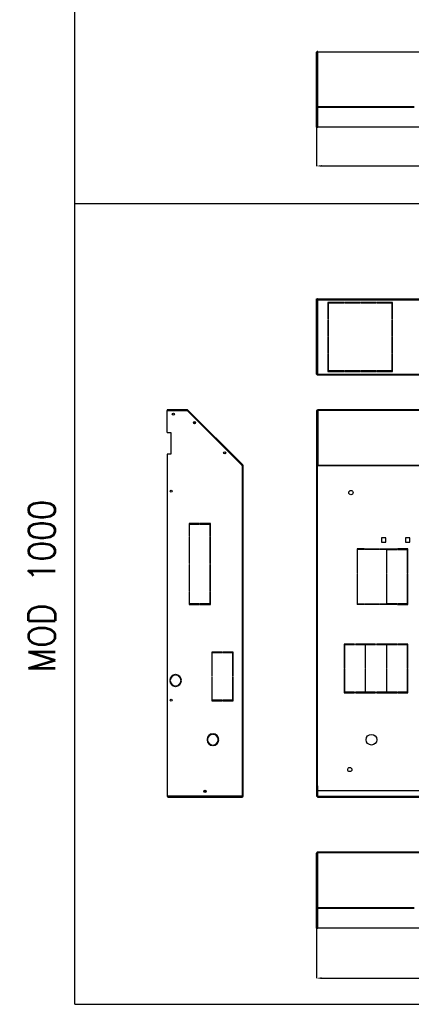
# Model space of a CAD drawing. Header units: inches. Extents: x -8834 to -3121, y 1010 to 9212.
# Tile 1 of 36: x -8834 to -8101, y 1010 to 2854. Entities that reach past the tile are written whole.
import ezdxf

# ---------------------------------------------------------------- set-up
doc = ezdxf.new("R2010")
doc.units = ezdxf.units.IN
doc.layers.add('1', color=7, linetype='Continuous')
doc.styles.add('CONVERTER_11', font='txt.shx', dxfattribs={"width": 0.9})
doc.dimstyles.new('Copia di Standard', dxfattribs={"dimtxt": 20, "dimasz": 10, "dimexe": 0.18, "dimexo": 0.0625, "dimgap": 10, "dimtad": 1, "dimdec": 1, "dimzin": 0, "dimdsep": 46, "dimtxsty": 'Standard', "dimcen": 0.09, "dimclrd": 4, "dimclre": 4, "dimadec": 0, "dimazin": 0, "dimtfac": 1, "dimtdec": 1, "dimtofl": 0, "dimtmove": 0, "dimatfit": 3, "dimfxl": 0.18, "dimtolj": 1, "dimtzin": 0, "dimarcsym": 0})

# ---------------------------------------------------------------- blocks, each defined once
blk = doc.blocks.new('*D41')
at = {"color": 3, "lineweight": -2, "transparency": 16777216}
for p, q in [((-8278.3, 2670.9), (-8278.3, 2579.7)), ((-6964.3, 2670.9), (-6964.3, 2579.7)), ((-8268.3, 2579.9), (-6974.3, 2579.9))]:
    blk.add_line(p, q, dxfattribs=at)
at = {"color": 3, "transparency": 16777216}
for points in [[(-8268.3, 2581.6), (-8268.3, 2578.2), (-8278.3, 2579.9)], [(-6974.3, 2581.6), (-6974.3, 2578.2), (-6964.3, 2579.9)]]:
    blk.add_solid(points, dxfattribs=at)
at = {"layer": 'Defpoints', "color": 0, "transparency": 16777216}
for p in [(-8278.3, 2670.9), (-6964.3, 2670.9), (-6964.3, 2579.9)]:
    blk.add_point(p, dxfattribs=at)
at = {"color": 3, "transparency": 16777216, "insert": (-7621.3, 2599.9), "char_height": 20, "attachment_point": 5}
blk.add_mtext('\\A1;1314.0', dxfattribs=at)
blk = doc.blocks.new('*D44')
at = {"color": 3, "lineweight": -2, "transparency": 16777216}
for p, q in [((-8278.3, 1170.9), (-8278.3, 1058.4)), ((-6764.3, 1170.9), (-6764.3, 1058.4)), ((-8268.3, 1058.6), (-6774.3, 1058.6))]:
    blk.add_line(p, q, dxfattribs=at)
at = {"color": 3, "transparency": 16777216}
for points in [[(-8268.3, 1060.3), (-8268.3, 1056.9), (-8278.3, 1058.6)], [(-6774.3, 1060.3), (-6774.3, 1056.9), (-6764.3, 1058.6)]]:
    blk.add_solid(points, dxfattribs=at)
at = {"layer": 'Defpoints', "color": 0, "transparency": 16777216}
for p in [(-8278.3, 1170.9), (-6764.3, 1170.9), (-6764.3, 1058.6)]:
    blk.add_point(p, dxfattribs=at)
at = {"color": 3, "transparency": 16777216, "insert": (-7521.3, 1078.6), "char_height": 20, "attachment_point": 5}
blk.add_mtext('\\A1;1514.0', dxfattribs=at)

msp = doc.modelspace()

# ---------------------------------------------------------------- linework, layer by layer
at = {"color": 7, "linetype": 'Continuous'}
for p, q in [((-8278.28, 2689.63), (-8278.28, 2792.78)), ((-8278.28, 2792.78), (-8277.28, 2792.78)), ((-8277.28, 2792.78), (-8277.28, 2689.63)), ((-8277.18, 2690.07), (-8277.18, 2792.78)), ((-8275.68, 2794.28), (-8276.78, 2794.28)), ((-8275.68, 2794.28), (-8275.68, 2793.84)), ((-8277.28, 2689.63), (-8278.28, 2689.63)), ((-8278.28, 2652.27), (-8278.28, 2689.63)), ((-8277.28, 2652.27), (-8277.28, 2689.63)), ((-8277.18, 2689.71), (-8277.18, 2690.07)), ((-8277.18, 2652.27), (-8277.18, 2689.71)), ((-8275.68, 2690.27), (-8277.09, 2690.27)), ((-8277.09, 2689.92), (-8275.68, 2689.92)), ((-8276.18, 2689.92), (-8276.18, 2690.07)), ((-8275.68, 2690.98), (-8275.68, 2690.27)), ((-8275.68, 2690.27), (-8275.68, 2689.92)), ((-8277.28, 2652.27), (-8278.28, 2652.27)), ((-8277.18, 2652.27), (-8275.68, 2652.27)), ((-6966.88, 2652.27), (-8275.68, 2652.27)), ((-8278.28, 2190.21), (-8278.28, 2330.72)), ((-8278.28, 2330.72), (-8277.28, 2330.72)), ((-8277.28, 2190.21), (-8277.28, 2330.72)), ((-8277.18, 2329.22), (-8277.18, 2330.72)), ((-8276.18, 2330.72), (-8277.18, 2330.72)), ((-8277.18, 2329.22), (-8275.68, 2329.22)), ((-8277.18, 2190.21), (-8277.18, 2329.22)), ((-8276.18, 2329.22), (-8276.18, 2330.72)), ((-8275.68, 2330.72), (-8275.68, 2329.22)), ((-8275.68, 2330.72), (-6766.88, 2330.72)), ((-8226.03, 2324.22), (-8256.78, 2324.22)), ((-8256.78, 2324.22), (-8256.78, 2292.66)), ((-8226.03, 2323.22), (-8226.03, 2324.22)), ((-8196.53, 2324.22), (-8224.53, 2324.22)), ((-8224.53, 2324.22), (-8224.53, 2323.22)), ((-8196.53, 2323.22), (-8196.53, 2324.22)), ((-8195.03, 2324.22), (-8195.03, 2323.22)), ((-8167.03, 2324.22), (-8195.03, 2324.22)), ((-8167.03, 2323.22), (-8167.03, 2324.22)), ((-8165.53, 2324.22), (-8165.53, 2323.22)), ((-8135.78, 2324.22), (-8165.53, 2324.22)), ((-8135.78, 2292.66), (-8135.78, 2324.22)), ((-8255.78, 2323.22), (-8226.03, 2323.22)), ((-8255.78, 2292.66), (-8255.78, 2323.22)), ((-8224.53, 2323.22), (-8196.53, 2323.22)), ((-8195.03, 2323.22), (-8167.03, 2323.22)), ((-8165.53, 2323.22), (-8136.78, 2323.22)), ((-8136.78, 2323.22), (-8136.78, 2292.66)), ((-8256.78, 2292.66), (-8255.78, 2292.66)), ((-8256.78, 2291.16), (-8256.78, 2260.76)), ((-8255.78, 2291.16), (-8256.78, 2291.16)), ((-8255.78, 2260.76), (-8255.78, 2291.16)), ((-8136.78, 2292.66), (-8135.78, 2292.66)), ((-8135.78, 2291.16), (-8136.78, 2291.16)), ((-8136.78, 2291.16), (-8136.78, 2260.76)), ((-8135.78, 2260.76), (-8135.78, 2291.16)), ((-8256.78, 2260.76), (-8255.78, 2260.76)), ((-8256.78, 2259.26), (-8256.78, 2228.86)), ((-8255.78, 2259.26), (-8256.78, 2259.26)), ((-8255.78, 2228.86), (-8255.78, 2259.26)), ((-8136.78, 2260.76), (-8135.78, 2260.76)), ((-8136.78, 2259.26), (-8136.78, 2228.86)), ((-8135.78, 2259.26), (-8136.78, 2259.26)), ((-8135.78, 2228.86), (-8135.78, 2259.26)), ((-8256.78, 2228.86), (-8255.78, 2228.86)), ((-8255.78, 2227.36), (-8256.78, 2227.36)), ((-8256.78, 2227.36), (-8256.78, 2195.21)), ((-8255.78, 2196.21), (-8255.78, 2227.36)), ((-8136.78, 2228.86), (-8135.78, 2228.86)), ((-8136.78, 2227.36), (-8136.78, 2196.21)), ((-8135.78, 2227.36), (-8136.78, 2227.36)), ((-8135.78, 2195.21), (-8135.78, 2227.36)), ((-8256.78, 2195.21), (-8226.03, 2195.21)), ((-8226.03, 2196.21), (-8255.78, 2196.21)), ((-8226.03, 2195.21), (-8226.03, 2196.21)), ((-8224.53, 2196.21), (-8224.53, 2195.21)), ((-8196.53, 2196.21), (-8224.53, 2196.21)), ((-8224.53, 2195.21), (-8196.53, 2195.21)), ((-8196.53, 2195.21), (-8196.53, 2196.21)), ((-8195.03, 2196.21), (-8195.03, 2195.21)), ((-8167.03, 2196.21), (-8195.03, 2196.21)), ((-8195.03, 2195.21), (-8167.03, 2195.21)), ((-8167.03, 2195.21), (-8167.03, 2196.21)), ((-8136.78, 2196.21), (-8165.53, 2196.21)), ((-8165.53, 2196.21), (-8165.53, 2195.21)), ((-8165.53, 2195.21), (-8135.78, 2195.21)), ((-8277.18, 2190.21), (-8276.18, 2190.21)), ((-8276.78, 2189.71), (-8275.68, 2189.71)), ((-8276.78, 2188.71), (-8275.68, 2188.71)), ((-8276.18, 2190.21), (-8275.68, 2190.21)), ((-8275.68, 2190.21), (-8275.68, 2189.86)), ((-8275.68, 2189.86), (-8275.68, 2189.71)), ((-8275.68, 2189.71), (-8275.68, 2188.71)), ((-8275.68, 2188.71), (-6766.88, 2188.71)), ((-8557.88, 2123.1), (-8557.88, 2121.6)), ((-8520.23, 2123.1), (-8557.88, 2123.1)), ((-8557.88, 2080.35), (-8557.88, 2121.6)), ((-8557.88, 2121.6), (-8520.52, 2121.6)), ((-8520.17, 2121.25), (-8520.52, 2121.6)), ((-8520.46, 2121.54), (-8520.44, 2121.6)), ((-8520.23, 2122.1), (-8520.44, 2121.6)), ((-8520.23, 2123.1), (-8520.23, 2122.1)), ((-8520.17, 2121.25), (-8520.08, 2121.45)), ((-8417.67, 2018.74), (-8520.17, 2121.25)), ((-8520.08, 2121.45), (-8519.88, 2121.95)), ((-8519.88, 2121.95), (-8519.17, 2122.66)), ((-8416.31, 2019.8), (-8519.17, 2122.66)), ((-8277.28, 2121.6), (-8278.28, 2121.6)), ((-8278.28, 2121.6), (-8278.28, 2080.35)), ((-8277.28, 2080.35), (-8277.28, 2121.6)), ((-8277.18, 2108.1), (-8277.18, 2121.6)), ((-8276.18, 2121.45), (-8276.18, 2121.6)), ((-8276.18, 2108.1), (-8276.18, 2121.45)), ((-8275.68, 2121.95), (-8276.03, 2121.95)), ((-6766.88, 2123.1), (-8275.68, 2123.1)), ((-6766.88, 2122.1), (-8275.68, 2122.1)), ((-8277.18, 2107.95), (-8277.18, 2108.1)), ((-8276.18, 2108.1), (-8277.18, 2108.1)), ((-8277.18, 2018.74), (-8277.18, 2107.95)), ((-8277.18, 2107.95), (-8276.18, 2107.95)), ((-8276.18, 2107.95), (-8276.18, 2108.1)), ((-8276.18, 2018.74), (-8276.18, 2107.95)), ((-8557.88, 2080.35), (-8550.88, 2080.35)), ((-8550.88, 2080.35), (-8550.88, 2040.35)), ((-8277.28, 2080.35), (-8278.28, 2080.35)), ((-8278.28, 2080.35), (-8278.28, 2040.35)), ((-8277.28, 2080.35), (-8277.28, 2040.35)), ((-8550.88, 2040.35), (-8557.88, 2040.35)), ((-8557.88, 2040.35), (-8557.88, 1399.39)), ((-8278.28, 2040.35), (-8278.28, 1399.39)), ((-8278.28, 2040.35), (-8277.28, 2040.35)), ((-8277.28, 2018.45), (-8277.28, 2040.35)), ((-8417.37, 2018.45), (-8417.67, 2018.74)), ((-8417.67, 2018.74), (-8417.37, 2018.74)), ((-8417.37, 2018.74), (-8417.02, 2019.1)), ((-8417.37, 2018.45), (-8416.87, 2018.45)), ((-8417.02, 2019.1), (-8416.31, 2019.8)), ((-8416.87, 2018.45), (-8416.87, 2018.74)), ((-8416.87, 2018.45), (-8415.87, 2018.45)), ((-8415.87, 2018.45), (-8415.87, 2018.74)), ((-8415.87, 1399.39), (-8415.87, 2018.45)), ((-8277.28, 1399.39), (-8277.28, 2018.45)), ((-8277.28, 2018.45), (-8276.78, 2018.45)), ((-8276.18, 2018.74), (-8277.18, 2018.74)), ((-8276.78, 2018.45), (-8275.68, 2018.45)), ((-8275.68, 2018.74), (-8275.68, 2019.1)), ((-8275.68, 2018.74), (-8275.68, 2018.45)), ((-8497.62, 1909.97), (-8516.87, 1909.97)), ((-8516.87, 1909.97), (-8516.87, 1886.53)), ((-8515.87, 1908.97), (-8497.62, 1908.97)), ((-8515.87, 1886.53), (-8515.87, 1908.97)), ((-8497.62, 1908.97), (-8497.62, 1909.97)), ((-8496.12, 1909.97), (-8496.12, 1908.97)), ((-8476.87, 1909.97), (-8496.12, 1909.97)), ((-8496.12, 1908.97), (-8477.87, 1908.97)), ((-8477.87, 1908.97), (-8477.87, 1886.53)), ((-8476.87, 1886.53), (-8476.87, 1909.97)), ((-8516.87, 1886.53), (-8515.87, 1886.53)), ((-8516.87, 1885.03), (-8516.87, 1835.03)), ((-8515.87, 1885.03), (-8516.87, 1885.03)), ((-8515.87, 1835.03), (-8515.87, 1885.03)), ((-8477.87, 1886.53), (-8476.87, 1886.53)), ((-8477.87, 1885.03), (-8477.87, 1835.03)), ((-8476.87, 1885.03), (-8477.87, 1885.03)), ((-8476.87, 1835.03), (-8476.87, 1885.03)), ((-8156.33, 1883.59), (-8156.33, 1875.29)), ((-8148.03, 1883.59), (-8156.33, 1883.59)), ((-8148.03, 1875.29), (-8148.03, 1883.59)), ((-8103.03, 1883.59), (-8111.33, 1883.59)), ((-8111.33, 1883.59), (-8111.33, 1875.29)), ((-8103.03, 1875.29), (-8103.03, 1883.59)), ((-8202.28, 1862.79), (-8202.28, 1816.69)), ((-8188.5, 1862.79), (-8202.28, 1862.79)), ((-8188.5, 1862.79), (-8188.5, 1861.79)), ((-8187, 1862.79), (-8161.45, 1862.79)), ((-8187, 1861.79), (-8187, 1862.79)), ((-8161.45, 1862.79), (-8161.45, 1861.79)), ((-8159.95, 1861.79), (-8159.95, 1862.79)), ((-8159.95, 1862.79), (-8127.93, 1862.79)), ((-8156.33, 1875.29), (-8148.03, 1875.29)), ((-8127.93, 1861.79), (-8127.93, 1862.79)), ((-8126.43, 1862.79), (-8126.43, 1861.79)), ((-8107.18, 1862.79), (-8126.43, 1862.79)), ((-8111.33, 1875.29), (-8103.03, 1875.29)), ((-8107.18, 1816.69), (-8107.18, 1862.79)), ((-8201.28, 1816.69), (-8201.28, 1861.79)), ((-8188.5, 1861.79), (-8201.28, 1861.79)), ((-8161.45, 1861.79), (-8187, 1861.79)), ((-8147.18, 1861.79), (-8159.95, 1861.79)), ((-8147.18, 1861.79), (-8147.18, 1816.69)), ((-8146.18, 1816.69), (-8146.18, 1861.79)), ((-8146.18, 1861.79), (-8127.93, 1861.79)), ((-8126.43, 1861.79), (-8108.18, 1861.79)), ((-8108.18, 1861.79), (-8108.18, 1816.69)), ((-8516.87, 1835.03), (-8515.87, 1835.03)), ((-8516.87, 1833.53), (-8516.87, 1783.53)), ((-8515.87, 1833.53), (-8516.87, 1833.53)), ((-8515.87, 1783.53), (-8515.87, 1833.53)), ((-8477.87, 1835.03), (-8476.87, 1835.03)), ((-8476.87, 1833.53), (-8477.87, 1833.53)), ((-8477.87, 1833.53), (-8477.87, 1783.53)), ((-8476.87, 1783.53), (-8476.87, 1833.53)), ((-8202.28, 1816.69), (-8201.28, 1816.69)), ((-8202.28, 1815.19), (-8202.28, 1758.59)), ((-8201.28, 1815.19), (-8202.28, 1815.19)), ((-8201.28, 1759.59), (-8201.28, 1815.19)), ((-8147.18, 1816.69), (-8146.18, 1816.69)), ((-8147.18, 1815.19), (-8147.18, 1759.59)), ((-8146.18, 1815.19), (-8147.18, 1815.19)), ((-8146.18, 1759.59), (-8146.18, 1815.19)), ((-8108.18, 1816.69), (-8107.18, 1816.69)), ((-8107.18, 1815.19), (-8108.18, 1815.19)), ((-8108.18, 1815.19), (-8108.18, 1759.59)), ((-8107.18, 1758.59), (-8107.18, 1815.19)), ((-8516.87, 1783.53), (-8515.87, 1783.53)), ((-8516.87, 1782.03), (-8516.87, 1758.59)), ((-8515.87, 1782.03), (-8516.87, 1782.03)), ((-8515.87, 1759.59), (-8515.87, 1782.03)), ((-8477.87, 1783.53), (-8476.87, 1783.53)), ((-8476.87, 1782.03), (-8477.87, 1782.03)), ((-8477.87, 1782.03), (-8477.87, 1759.59)), ((-8476.87, 1758.59), (-8476.87, 1782.03)), ((-8516.87, 1758.59), (-8497.62, 1758.59)), ((-8497.62, 1759.59), (-8515.87, 1759.59)), ((-8497.62, 1758.59), (-8497.62, 1759.59)), ((-8496.12, 1759.59), (-8496.12, 1758.59)), ((-8477.87, 1759.59), (-8496.12, 1759.59)), ((-8496.12, 1758.59), (-8476.87, 1758.59)), ((-8188.5, 1758.59), (-8202.28, 1758.59)), ((-8201.28, 1759.59), (-8188.5, 1759.59)), ((-8188.5, 1759.59), (-8188.5, 1758.59)), ((-8187, 1759.59), (-8161.45, 1759.59)), ((-8187, 1758.59), (-8187, 1759.59)), ((-8161.45, 1758.59), (-8187, 1758.59)), ((-8161.45, 1759.59), (-8161.45, 1758.59)), ((-8159.95, 1759.59), (-8147.18, 1759.59)), ((-8159.95, 1758.59), (-8159.95, 1759.59)), ((-8127.93, 1758.59), (-8159.95, 1758.59)), ((-8127.93, 1759.59), (-8146.18, 1759.59)), ((-8127.93, 1758.59), (-8127.93, 1759.59)), ((-8126.43, 1759.59), (-8126.43, 1758.59)), ((-8108.18, 1759.59), (-8126.43, 1759.59)), ((-8126.43, 1758.59), (-8107.18, 1758.59)), ((-8226.08, 1684.29), (-8226.08, 1639.46)), ((-8206.83, 1684.29), (-8226.08, 1684.29)), ((-8225.08, 1683.29), (-8206.83, 1683.29)), ((-8225.08, 1639.46), (-8225.08, 1683.29)), ((-8206.83, 1683.29), (-8206.83, 1684.29)), ((-8167.38, 1684.29), (-8205.33, 1684.29)), ((-8205.33, 1684.29), (-8205.33, 1683.29)), ((-8205.33, 1683.29), (-8187.08, 1683.29)), ((-8187.08, 1683.29), (-8187.08, 1639.46)), ((-8186.08, 1639.46), (-8186.08, 1683.29)), ((-8186.08, 1683.29), (-8167.38, 1683.29)), ((-8167.38, 1683.29), (-8167.38, 1684.29)), ((-8165.88, 1684.29), (-8165.88, 1683.29)), ((-8127.93, 1684.29), (-8165.88, 1684.29)), ((-8165.88, 1683.29), (-8147.18, 1683.29)), ((-8147.18, 1683.29), (-8147.18, 1639.46)), ((-8146.18, 1639.46), (-8146.18, 1683.29)), ((-8146.18, 1683.29), (-8127.93, 1683.29)), ((-8127.93, 1683.29), (-8127.93, 1684.29)), ((-8126.43, 1684.29), (-8126.43, 1683.29)), ((-8107.18, 1684.29), (-8126.43, 1684.29)), ((-8126.43, 1683.29), (-8108.18, 1683.29)), ((-8108.18, 1683.29), (-8108.18, 1639.46)), ((-8107.18, 1639.46), (-8107.18, 1684.29)), ((-8455.12, 1669.47), (-8474.37, 1669.47)), ((-8474.37, 1669.47), (-8474.37, 1624.56)), ((-8473.37, 1668.47), (-8455.12, 1668.47)), ((-8473.37, 1624.56), (-8473.37, 1668.47)), ((-8455.12, 1668.47), (-8455.12, 1669.47)), ((-8453.62, 1669.47), (-8453.62, 1668.47)), ((-8434.37, 1669.47), (-8453.62, 1669.47)), ((-8453.62, 1668.47), (-8435.37, 1668.47)), ((-8435.37, 1668.47), (-8435.37, 1624.56)), ((-8434.37, 1624.56), (-8434.37, 1669.47)), ((-8542.78, 1626.14), (-8542.78, 1627.14)), ((-8541.78, 1627.14), (-8541.78, 1626.14)), ((-8474.37, 1624.56), (-8473.37, 1624.56)), ((-8473.37, 1623.06), (-8474.37, 1623.06)), ((-8474.37, 1623.06), (-8474.37, 1578.14)), ((-8473.37, 1579.14), (-8473.37, 1623.06)), ((-8435.37, 1624.56), (-8434.37, 1624.56)), ((-8434.37, 1623.06), (-8435.37, 1623.06)), ((-8435.37, 1623.06), (-8435.37, 1579.14)), ((-8434.37, 1578.14), (-8434.37, 1623.06)), ((-8226.08, 1639.46), (-8225.08, 1639.46)), ((-8226.08, 1637.96), (-8226.08, 1593.24)), ((-8225.08, 1637.96), (-8226.08, 1637.96)), ((-8225.08, 1594.24), (-8225.08, 1637.96)), ((-8187.08, 1639.46), (-8186.08, 1639.46)), ((-8187.08, 1637.96), (-8187.08, 1594.24)), ((-8186.08, 1637.96), (-8187.08, 1637.96)), ((-8186.08, 1594.24), (-8186.08, 1637.96)), ((-8147.18, 1639.46), (-8146.18, 1639.46)), ((-8147.18, 1637.96), (-8147.18, 1594.24)), ((-8146.18, 1637.96), (-8147.18, 1637.96)), ((-8146.18, 1594.24), (-8146.18, 1637.96)), ((-8108.18, 1639.46), (-8107.18, 1639.46)), ((-8107.18, 1637.96), (-8108.18, 1637.96)), ((-8108.18, 1637.96), (-8108.18, 1594.24)), ((-8107.18, 1593.24), (-8107.18, 1637.96)), ((-8553.27, 1616.65), (-8552.27, 1616.65)), ((-8552.27, 1615.65), (-8553.27, 1615.65)), ((-8542.78, 1605.16), (-8542.78, 1606.17)), ((-8541.78, 1606.17), (-8541.78, 1605.16)), ((-8532.3, 1616.65), (-8531.29, 1616.65)), ((-8531.29, 1615.65), (-8532.3, 1615.65)), ((-8226.08, 1593.24), (-8206.83, 1593.24)), ((-8206.83, 1594.24), (-8225.08, 1594.24)), ((-8206.83, 1593.24), (-8206.83, 1594.24)), ((-8205.33, 1594.24), (-8205.33, 1593.24)), ((-8187.08, 1594.24), (-8205.33, 1594.24)), ((-8205.33, 1593.24), (-8167.38, 1593.24)), ((-8167.38, 1594.24), (-8186.08, 1594.24)), ((-8167.38, 1593.24), (-8167.38, 1594.24)), ((-8147.18, 1594.24), (-8165.88, 1594.24)), ((-8165.88, 1594.24), (-8165.88, 1593.24)), ((-8165.88, 1593.24), (-8127.93, 1593.24)), ((-8127.93, 1594.24), (-8146.18, 1594.24)), ((-8127.93, 1593.24), (-8127.93, 1594.24)), ((-8108.18, 1594.24), (-8126.43, 1594.24)), ((-8126.43, 1594.24), (-8126.43, 1593.24)), ((-8126.43, 1593.24), (-8107.18, 1593.24)), ((-8474.37, 1578.14), (-8455.12, 1578.14)), ((-8455.12, 1579.14), (-8473.37, 1579.14)), ((-8455.12, 1578.14), (-8455.12, 1579.14)), ((-8453.62, 1579.14), (-8453.62, 1578.14)), ((-8435.37, 1579.14), (-8453.62, 1579.14)), ((-8453.62, 1578.14), (-8434.37, 1578.14)), ((-8472.87, 1515.28), (-8472.87, 1516.28)), ((-8471.87, 1516.28), (-8471.87, 1515.28)), ((-8483.36, 1505.79), (-8482.36, 1505.79)), ((-8482.36, 1504.79), (-8483.36, 1504.79)), ((-8472.87, 1494.3), (-8472.87, 1495.3)), ((-8471.87, 1495.3), (-8471.87, 1494.3)), ((-8462.39, 1505.79), (-8461.38, 1505.79)), ((-8461.38, 1504.79), (-8462.39, 1504.79)), ((-8277.18, 1399.39), (-8277.18, 1418.89)), ((-8276.18, 1418.89), (-8277.18, 1418.89)), ((-8276.18, 1418.89), (-8276.18, 1399.39)), ((-8275.68, 1399.39), (-8275.68, 1409.35)), ((-6766.88, 1409.35), (-8275.68, 1409.35)), ((-8556.88, 1399.39), (-8557.88, 1399.39)), ((-8556.38, 1399.39), (-8556.88, 1399.39)), ((-8556.38, 1398.89), (-8556.38, 1399.39)), ((-8417.37, 1399.39), (-8556.38, 1399.39)), ((-8556.38, 1397.89), (-8556.38, 1398.89)), ((-8556.38, 1397.89), (-8417.37, 1397.89)), ((-8417.37, 1399.39), (-8416.87, 1399.39)), ((-8417.37, 1398.89), (-8417.37, 1399.39)), ((-8417.37, 1397.89), (-8417.37, 1398.89)), ((-8416.87, 1399.39), (-8415.87, 1399.39)), ((-8278.28, 1399.39), (-8277.28, 1399.39)), ((-8277.28, 1399.39), (-8277.18, 1399.39)), ((-8276.18, 1399.39), (-8275.68, 1399.39)), ((-8275.68, 1399.39), (-8275.68, 1398.89)), ((-8275.68, 1398.89), (-8275.68, 1397.89)), ((-8275.68, 1397.89), (-6766.88, 1397.89)), ((-8278.28, 1189.63), (-8278.28, 1292.78)), ((-8278.28, 1292.78), (-8277.28, 1292.78)), ((-8277.28, 1292.78), (-8277.28, 1189.63)), ((-8277.18, 1190.07), (-8277.18, 1292.78)), ((-8275.68, 1294.28), (-8276.78, 1294.28)), ((-6766.88, 1294.28), (-8275.68, 1294.28)), ((-8275.68, 1294.28), (-8275.68, 1293.84)), ((-8277.28, 1189.63), (-8278.28, 1189.63)), ((-8278.28, 1152.27), (-8278.28, 1189.63)), ((-8277.28, 1152.27), (-8277.28, 1189.63)), ((-8277.18, 1189.71), (-8277.18, 1190.07)), ((-8277.18, 1152.27), (-8277.18, 1189.71)), ((-8275.68, 1190.27), (-8277.09, 1190.27)), ((-8277.09, 1189.92), (-8275.68, 1189.92)), ((-8276.18, 1189.92), (-8276.18, 1190.07)), ((-8275.68, 1190.98), (-8275.68, 1190.27)), ((-8275.68, 1190.27), (-8275.68, 1189.92)), ((-8277.28, 1152.27), (-8278.28, 1152.27)), ((-8277.18, 1152.27), (-8275.68, 1152.27)), ((-6766.88, 1152.27), (-8275.68, 1152.27))]:
    msp.add_line(p, q, dxfattribs=at)
at = {"color": 9, "linetype": 'Continuous'}
for p, q in [((-8277.84, 2793.84), (-6966.88, 2793.84)), ((-8275.68, 2690.98), (-8275.68, 2793.84)), ((-8275.68, 2690.98), (-8094.88, 2690.98)), ((-8275.68, 2689.92), (-8094.88, 2689.92)), ((-8275.68, 2652.27), (-8275.68, 2689.92)), ((-8275.68, 2190.21), (-8275.68, 2329.22)), ((-8275.68, 2329.22), (-6766.88, 2329.22)), ((-8255.78, 2293.07), (-8256.78, 2293.07)), ((-8256.78, 2292.72), (-8255.78, 2292.72)), ((-8135.78, 2293.07), (-8136.78, 2293.07)), ((-8136.78, 2292.72), (-8135.78, 2292.72)), ((-8275.68, 2190.21), (-6766.88, 2190.21)), ((-8520.52, 2121.6), (-8520.44, 2121.6)), ((-8417.37, 2018.74), (-8520.08, 2121.45)), ((-8275.68, 2121.95), (-8275.68, 2019.1)), ((-8417.37, 2018.45), (-8417.37, 1399.39)), ((-8276.78, 2018.45), (-8276.78, 1418.89)), ((-6766.88, 2019.1), (-8275.68, 2019.1)), ((-8275.68, 2018.74), (-6766.88, 2018.74)), ((-8275.68, 1399.39), (-6766.88, 1399.39)), ((-8277.84, 1293.84), (-6766.88, 1293.84)), ((-8275.68, 1190.98), (-8275.68, 1293.84)), ((-8275.68, 1190.98), (-8094.88, 1190.98)), ((-8275.68, 1189.92), (-8094.88, 1189.92)), ((-8275.68, 1152.27), (-8275.68, 1189.92))]:
    msp.add_line(p, q, dxfattribs=at)
at = {"color": 7, "linetype": 'Continuous'}
for centre, radius in [((-8546.38, 2115.1), 2), ((-8546.38, 2115.1), 1.75), ((-8506.82, 2099), 2), ((-8506.82, 2099), 1.75), ((-8450.25, 2042.43), 2), ((-8450.25, 2042.43), 1.75), ((-8550.38, 1970.6), 1.75), ((-8213.65, 1968.14), 4), ((-8550.38, 1579.39), 1.75), ((-8175.28, 1505.29), 10), ((-8215.78, 1449.39), 4), ((-8487.17, 1408.64), 2), ((-8487.17, 1408.64), 1.75)]:
    msp.add_circle(centre, radius, dxfattribs=at)
for centre, radius, start, end in [((-8276.78, 2792.78), 1.5, 90, 180), ((-8276.78, 2792.78), 0.5, 124.25863, 180), ((-8276.78, 2190.21), 1.5, 180, 270), ((-8276.78, 2190.21), 0.5, 180, 270), ((-8520.23, 2121.6), 1.5, 45, 90), ((-8520.23, 2121.6), 0.5, 45, 90), ((-8275.68, 2121.6), 1.5, 90, 180), ((-8275.68, 2121.6), 0.5, 90, 180), ((-8275.68, 2121.45), 0.5, 90, 180), ((-8417.37, 2018.74), 0.5, 0, 45), ((-8417.37, 2018.74), 1.5, 0, 45), ((-8542.28, 1616.15), 11, 92.60525, 177.39475), ((-8542.28, 1616.15), 10, 92.86598, 177.13402), ((-8542.28, 1616.15), 11, 2.60525, 87.39475), ((-8542.28, 1616.15), 10, 2.86598, 87.13402), ((-8542.28, 1616.15), 11, 182.60525, 267.39475), ((-8542.28, 1616.15), 10, 182.86598, 267.13402), ((-8542.28, 1616.15), 10, 272.86598, 357.13402), ((-8542.28, 1616.15), 11, 272.60525, 357.39475), ((-8472.37, 1505.29), 11, 92.60525, 177.39475), ((-8472.37, 1505.29), 10, 92.86598, 177.13402), ((-8472.37, 1505.29), 11, 2.60525, 87.39475), ((-8472.37, 1505.29), 10, 2.86598, 87.13402), ((-8472.37, 1505.29), 11, 182.60525, 267.39475), ((-8472.37, 1505.29), 10, 182.86598, 267.13402), ((-8472.37, 1505.29), 10, 272.86598, 357.13402), ((-8472.37, 1505.29), 11, 272.60525, 357.39475), ((-8556.38, 1399.39), 1.5, 180, 270), ((-8556.38, 1399.39), 0.5, 180, 270), ((-8417.37, 1399.39), 1.5, 270, 0), ((-8417.37, 1399.39), 0.5, 270, 0), ((-8275.68, 1399.39), 1.5, 180, 270), ((-8275.68, 1399.39), 0.5, 180, 270), ((-8276.78, 1292.78), 1.5, 90, 180), ((-8276.78, 1292.78), 0.5, 124.25863, 180)]:
    msp.add_arc(centre, radius, start, end, dxfattribs=at)
for points in [[(-8277.18, 2792.78), (-8277.13, 2793.05), (-8276.98, 2793.31), (-8276.74, 2793.53), (-8276.43, 2793.7), (-8276.07, 2793.8), (-8275.68, 2793.84)], [(-8277.09, 2690.27), (-8277.16, 2690.17), (-8277.18, 2690.07)], [(-8277.18, 2689.71), (-8277.16, 2689.82), (-8277.09, 2689.92)], [(-8277.09, 2690.27), (-8276.96, 2690.47), (-8276.77, 2690.64), (-8276.54, 2690.78), (-8276.28, 2690.89), (-8275.98, 2690.96), (-8275.68, 2690.98)], [(-8275.68, 2690.27), (-8275.81, 2690.27), (-8275.93, 2690.24), (-8276.03, 2690.21), (-8276.11, 2690.17), (-8276.16, 2690.12), (-8276.18, 2690.07)], [(-8277.18, 2190.21), (-8277.15, 2190), (-8277.06, 2189.8)], [(-8276.18, 2190.21), (-8276.16, 2190.12), (-8276.11, 2190.03), (-8276.03, 2189.96), (-8275.93, 2189.91), (-8275.81, 2189.87), (-8275.68, 2189.86)], [(-8276.18, 2018.74), (-8276.16, 2018.83), (-8276.11, 2018.92), (-8276.03, 2018.99), (-8275.93, 2019.05), (-8275.81, 2019.08), (-8275.68, 2019.1)], [(-8277.18, 1292.78), (-8277.13, 1293.05), (-8276.98, 1293.31), (-8276.74, 1293.53), (-8276.43, 1293.7), (-8276.07, 1293.8), (-8275.68, 1293.84)], [(-8277.09, 1190.27), (-8277.16, 1190.17), (-8277.18, 1190.07)], [(-8277.18, 1189.71), (-8277.16, 1189.82), (-8277.09, 1189.92)], [(-8277.09, 1190.27), (-8276.96, 1190.47), (-8276.77, 1190.64), (-8276.54, 1190.78), (-8276.28, 1190.89), (-8275.98, 1190.96), (-8275.68, 1190.98)], [(-8275.68, 1190.27), (-8275.81, 1190.27), (-8275.93, 1190.24), (-8276.03, 1190.21), (-8276.11, 1190.17), (-8276.16, 1190.12), (-8276.18, 1190.07)]]:
    msp.add_spline(points, degree=3, dxfattribs=at)
at = {"layer": '1', "color": 7, "linetype": 'Continuous'}
for p, q in [((-8730.71, 1009.61), (-8730.71, 4009.61)), ((-8730.71, 2509.61), (-3120.62, 2509.61)), ((-8730.71, 1009.61), (-5925.62, 1009.61))]:
    msp.add_line(p, q, dxfattribs=at)

# ---------------------------------------------------------------- texts
at = {"layer": '1', "color": 1, "insert": (-8767.83, 1631.2), "char_height": 50, "attachment_point": 7, "rotation": 90, "line_spacing_factor": 1.20048, "style": 'CONVERTER_11'}
msp.add_mtext('MOD 1000', dxfattribs=at)

# ---------------------------------------------------------------- dimensions: what is measured, and where the dimension line sits
at = {"color": 3}
for base, p1, p2, picture, middle in [((-6964.28, 2579.9), (-8278.28, 2670.95), (-6964.28, 2670.95), '*D41', (-7621.28, 2599.9)), ((-6764.28, 1058.6), (-8278.28, 1170.95), (-6764.28, 1170.95), '*D44', (-7521.28, 1078.6))]:
    dim = msp.add_linear_dim(base=base, p1=p1, p2=p2, dimstyle='Copia di Standard', override={"dimclrd": 3, "dimclre": 3, "dimclrt": 3}, dxfattribs=at)
    dim.commit()
    dim.dimension.update_dxf_attribs({"geometry": picture, "text_midpoint": middle})

doc.saveas('drawing.dxf')
